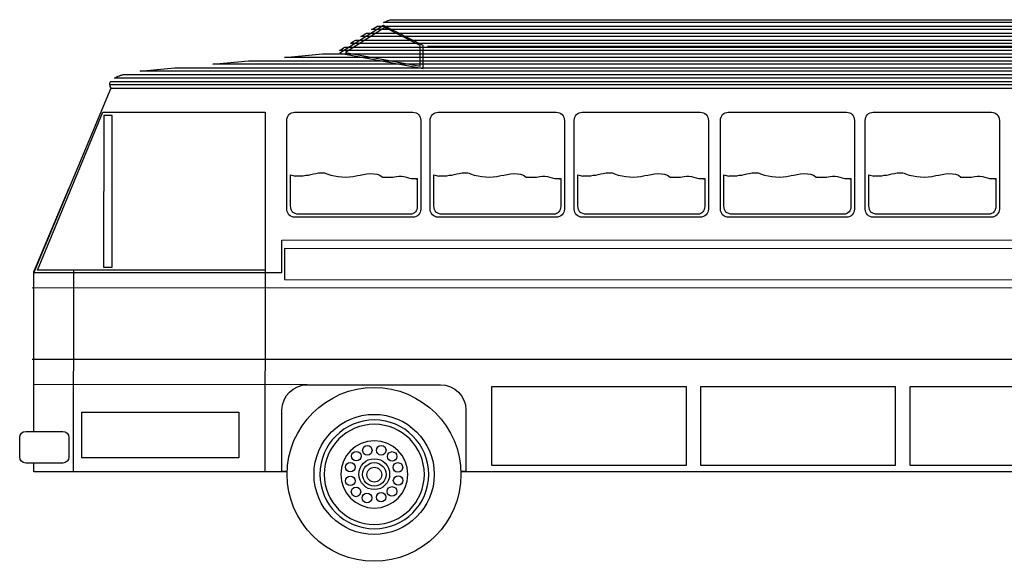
# Model space of a CAD drawing. Extents: x -356 to 837, y -399 to 518.
# Tile 1 of 2: x -356 to 286, y 165 to 518. Entities that reach past the tile are written whole.
import ezdxf

# ---------------------------------------------------------------- set-up
doc = ezdxf.new("R2010")
doc.units = 0
doc.header["$LTSCALE"] = 25
doc.header["$MEASUREMENT"] = 0
doc.layers.add('5', color=7, linetype='CONTINUOUS')
doc.layers.add('7', color=7, linetype='CONTINUOUS')

msp = doc.modelspace()

# ---------------------------------------------------------------- linework, layer by layer
at = {"layer": '5', "linetype": 'CONTINUOUS'}
msp.add_lwpolyline([(829.31, 368.93), (-183.58, 369.07), (-183.58, 348.9), (832.11, 348.61), (829.31, 368.93)], dxfattribs=at)
at = {"layer": '7', "linetype": 'CONTINUOUS'}
for points in [[(-147.51, 496.57), (-93.04, 486.55), (-93.04, 501.57), (-118.95, 514.68), (-147.51, 496.57)], [(-126.75, 511.88), (-125.72, 512.47), (-124.83, 513.06), (-123.95, 513.5), (-123.07, 514.09), (732.58, 514.09), (733.32, 513.5), (733.91, 513.06), (734.65, 512.47), (735.24, 511.88), (-126.75, 511.88)], [(-118.95, 516.45), (-118.07, 516.89), (-117.33, 517.18), (-116.59, 517.62), (-115.85, 517.92), (-115.27, 518.06), (-114.68, 518.21), (-114.24, 518.36), (-113.8, 518.36), (722.43, 518.36), (723.31, 518.36), (724.19, 518.21), (725.08, 518.06), (725.82, 517.92), (726.7, 517.62), (727.58, 517.18), (728.31, 516.89), (729.2, 516.45), (-118.95, 516.45)], [(-143.83, 497.01), (-95.1, 488.03), (-95.1, 501.43), (-118.21, 513.21), (-143.83, 497.01)], [(-133.81, 507.31), (-132.93, 507.91), (-131.9, 508.49), (-131.02, 509.08), (-130.14, 509.67), (737.74, 509.67), (738.48, 509.08), (739.21, 508.49), (739.95, 507.91), (740.68, 507.31), (-133.81, 507.31)], [(-140.44, 502.9), (-139.71, 503.49), (-138.82, 504.08), (-137.94, 504.52), (-137.06, 505.11), (743.78, 504.96), (744.66, 504.37), (745.69, 503.93), (746.57, 503.34), (747.6, 502.9), (-140.44, 502.9)], [(-90.24, 501.13), (746.13, 500.99)], [(-183.58, 493.77), (-158.7, 496.13), (770.42, 496.13), (771.46, 495.54), (772.63, 494.95), (773.66, 494.36), (774.69, 493.77), (-183.58, 493.77)], [(-147.66, 498.33), (-146.92, 498.77), (-146.04, 499.37), (-145.15, 499.96), (-144.12, 500.54), (759.38, 500.54), (760.12, 500.4), (760.85, 500.1), (761.59, 499.96), (762.48, 499.66), (763.21, 499.37), (764.09, 499.07), (764.83, 498.77), (765.71, 498.33), (-147.66, 498.33)], [(-230.39, 489.35), (-206.99, 491.56), (778.22, 491.56), (779.11, 490.98), (779.85, 490.53), (780.73, 489.94), (781.46, 489.35), (-230.39, 489.35)], [(-294.44, 480.23), (-293.85, 480.52), (-293.26, 480.81), (-292.67, 481.26), (-291.94, 481.55), (-291.2, 481.84), (-290.46, 482.14), (-289.73, 482.28), (-288.84, 482.58), (788.53, 482.58), (789.12, 482), (789.56, 481.4), (790, 480.81), (790.44, 480.23), (-294.44, 480.23)], [(-277.65, 484.79), (-277.21, 484.94), (-276.62, 484.94), (-276.18, 484.94), (-275.59, 485.08), (-255.28, 487), (784.26, 487), (784.85, 486.41), (785.44, 485.97), (786.03, 485.38), (786.62, 484.79), (-277.65, 484.79)], [(-297.53, 475.81), (-297.53, 476.4), (-297.38, 476.99), (-297.24, 477.43), (-296.94, 478.02), (791.77, 478.02), (791.92, 477.43), (792.21, 476.99), (792.36, 476.4), (792.51, 475.81), (-297.53, 475.81)], [(-297.53, 475.81), (-297.53, 475.22), (-297.38, 474.78), (-297.09, 474.19), (-296.79, 473.6), (792.8, 473.6), (792.8, 474.19), (792.66, 474.78), (792.66, 475.22), (792.51, 475.81), (-297.53, 475.81)], [(-347.15, 353.61), (-185.35, 353.61), (-185.35, 374.67), (830.49, 375.11), (828.58, 387.47), (792.95, 473.45), (-296.79, 473.6), (-347.15, 353.61)], [(-296.79, 473.45), (792.8, 473.6)], [(-296.79, 473.45), (792.8, 473.6)], [(-296.79, 473.45), (792.8, 473.6)], [(-296.65, 473.6), (-296.65, 473.6), (792.95, 473.6), (828.72, 387.62), (837.11, 331.97), (837.11, 223.48), (718.8, 223.48)], [(-301.95, 458), (-196.24, 458), (-196.24, 355.09), (-344.64, 355.09), (-301.95, 458)], [(-176.96, 458), (-99.81, 458), (-98.78, 457.85), (-97.75, 457.56), (-96.87, 457.11), (-96.13, 456.53), (-95.54, 455.64), (-95.1, 454.76), (-94.8, 453.73), (-94.65, 452.7), (-94.65, 394.84), (-94.8, 393.81), (-95.1, 392.77), (-95.54, 391.89), (-96.13, 391.16), (-96.87, 390.42), (-97.75, 389.98), (-98.78, 389.69), (-99.81, 389.54), (-176.96, 389.54), (-177.98, 389.69), (-179.01, 389.98), (-179.9, 390.42), (-180.63, 391.16), (-181.23, 391.89), (-181.67, 392.77), (-181.96, 393.81), (-182.11, 394.84), (-182.11, 452.7), (-181.96, 453.73), (-181.67, 454.76), (-181.23, 455.64), (-180.63, 456.53), (-179.9, 457.11), (-179.01, 457.56), (-177.98, 457.85), (-176.96, 458)], [(-83.32, 458), (-6.32, 458), (-5.29, 457.85), (-4.26, 457.56), (-3.38, 457.11), (-2.5, 456.53), (-1.9, 455.64), (-1.46, 454.76), (-1.17, 453.73), (-1.02, 452.7), (-1.02, 394.84), (-1.17, 393.81), (-1.46, 392.77), (-1.9, 391.89), (-2.5, 391.16), (-3.38, 390.42), (-4.26, 389.98), (-5.29, 389.69), (-6.32, 389.54), (-83.32, 389.54), (-84.35, 389.69), (-85.38, 389.98), (-86.26, 390.42), (-87, 391.16), (-87.74, 391.89), (-88.18, 392.77), (-88.47, 393.81), (-88.62, 394.84), (-88.62, 452.7), (-88.47, 453.73), (-88.18, 454.76), (-87.74, 455.64), (-87, 456.53), (-86.26, 457.11), (-85.38, 457.56), (-84.35, 457.85), (-83.32, 458)], [(10.61, 458), (87.61, 458), (88.64, 457.85), (89.67, 457.56), (90.55, 457.11), (91.44, 456.53), (92.02, 455.64), (92.47, 454.76), (92.76, 453.73), (92.91, 452.7), (92.91, 394.84), (92.76, 393.81), (92.47, 392.77), (92.02, 391.89), (91.44, 391.16), (90.55, 390.42), (89.67, 389.98), (88.64, 389.69), (87.61, 389.54), (10.61, 389.54), (9.58, 389.69), (8.55, 389.98), (7.67, 390.42), (6.93, 391.16), (6.34, 391.89), (5.9, 392.77), (5.6, 393.81), (5.45, 394.84), (5.45, 452.7), (5.6, 453.73), (5.9, 454.76), (6.34, 455.64), (6.93, 456.53), (7.67, 457.11), (8.55, 457.56), (9.58, 457.85), (10.61, 458)], [(105.86, 458), (183.01, 458), (184.04, 457.85), (185.07, 457.56), (185.95, 457.11), (186.69, 456.53), (187.28, 455.64), (187.72, 454.76), (188.01, 453.73), (188.16, 452.7), (188.16, 394.84), (188.01, 393.81), (187.72, 392.77), (187.28, 391.89), (186.69, 391.16), (185.95, 390.42), (185.07, 389.98), (184.04, 389.69), (183.01, 389.54), (105.86, 389.54), (104.83, 389.69), (103.8, 389.98), (102.92, 390.42), (102.18, 391.16), (101.59, 391.89), (101.15, 392.77), (100.86, 393.81), (100.71, 394.84), (100.71, 452.7), (100.86, 453.73), (101.15, 454.76), (101.59, 455.64), (102.18, 456.53), (102.92, 457.11), (103.8, 457.56), (104.83, 457.85), (105.86, 458)], [(200.38, 458), (277.52, 458), (278.55, 457.85), (279.58, 457.56), (280.46, 457.11), (281.2, 456.53), (281.79, 455.64), (282.23, 454.76), (282.52, 453.73), (282.67, 452.7), (282.67, 394.84), (282.52, 393.81), (282.23, 392.77), (281.79, 391.89), (281.2, 391.16), (280.46, 390.42), (279.58, 389.98), (278.55, 389.69), (277.52, 389.54), (200.38, 389.54), (199.35, 389.69), (198.32, 389.98), (197.44, 390.42), (196.7, 391.16), (196.11, 391.89), (195.67, 392.77), (195.37, 393.81), (195.23, 394.84), (195.23, 452.7), (195.37, 453.73), (195.67, 454.76), (196.11, 455.64), (196.7, 456.53), (197.44, 457.11), (198.32, 457.56), (199.35, 457.85), (200.38, 458)], [(-301.36, 455.79), (-301.65, 357), (-296.06, 357), (-295.91, 455.79), (-301.36, 455.79)], [(-179.6, 417.21), (-178.87, 417.07), (-177.98, 416.77), (-177.25, 416.48), (-176.51, 416.33), (-176.36, 416.63), (-174.6, 416.48), (-172.98, 416.48), (-171.36, 416.63), (-169.74, 416.92), (-167.98, 417.07), (-166.35, 417.36), (-164.74, 417.8), (-163.11, 418.1), (-162.23, 418.24), (-161.35, 418.4), (-160.47, 418.54), (-159.43, 418.54), (-158.55, 418.54), (-157.52, 418.4), (-156.78, 418.24), (-155.9, 417.95), (-153.4, 417.07), (-150.89, 416.48), (-148.54, 416.04), (-146.18, 415.89), (-143.68, 415.74), (-141.18, 415.89), (-138.68, 416.18), (-136.03, 416.77), (-134.11, 417.07), (-132.05, 417.51), (-129.84, 417.8), (-127.49, 418.1), (-125.28, 417.95), (-123.22, 417.65), (-121.31, 416.92), (-119.68, 415.74), (-118.51, 415.74), (-117.33, 415.74), (-116.3, 415.74), (-115.12, 415.74), (-113.94, 415.74), (-112.91, 415.74), (-111.73, 415.89), (-110.56, 416.18), (-108.94, 416.33), (-107.32, 416.33), (-105.7, 416.04), (-104.08, 415.6), (-102.61, 415.16), (-100.99, 414.86), (-99.51, 414.71), (-97.89, 414.71), (-97.6, 414.57), (-97.45, 414.57), (-97.31, 414.71), (-97.16, 414.71), (-97.01, 414.71), (-97.01, 396.45), (-97.01, 395.57), (-97.31, 394.69), (-97.6, 393.81), (-98.19, 393.07), (-98.78, 392.48), (-99.66, 392.04), (-100.55, 391.6), (-101.43, 391.45), (-174.01, 391.45), (-175.48, 391.6), (-176.66, 391.89), (-177.54, 392.33), (-178.28, 392.93), (-178.87, 393.81), (-179.31, 394.69), (-179.46, 395.72), (-179.6, 397.04), (-179.6, 417.21)], [(-86.12, 417.21), (-85.38, 417.07), (-84.5, 416.77), (-83.76, 416.48), (-83.02, 416.33), (-82.73, 416.63), (-80.96, 416.48), (-79.35, 416.48), (-77.72, 416.63), (-76.11, 416.92), (-74.48, 417.07), (-72.87, 417.36), (-71.25, 417.8), (-69.63, 418.1), (-68.74, 418.24), (-67.71, 418.4), (-66.83, 418.54), (-65.8, 418.54), (-64.92, 418.54), (-63.89, 418.4), (-63.15, 418.24), (-62.27, 417.95), (-59.76, 417.07), (-57.26, 416.48), (-54.91, 416.04), (-52.55, 415.89), (-50.05, 415.74), (-47.54, 415.89), (-45.04, 416.18), (-42.39, 416.77), (-40.48, 417.07), (-38.42, 417.51), (-36.21, 417.8), (-34, 418.1), (-31.64, 417.95), (-29.58, 417.65), (-27.67, 416.92), (-26.05, 415.74), (-24.87, 415.74), (-23.7, 415.74), (-22.66, 415.74), (-21.49, 415.74), (-20.31, 415.74), (-19.28, 415.74), (-18.1, 415.89), (-16.92, 416.18), (-15.3, 416.33), (-13.68, 416.33), (-12.06, 416.04), (-10.59, 415.6), (-8.97, 415.16), (-7.35, 414.86), (-5.88, 414.71), (-4.26, 414.71), (-4.11, 414.57), (-3.97, 414.57), (-3.67, 414.71), (-3.53, 414.71), (-3.38, 414.71), (-3.38, 396.45), (-3.53, 395.57), (-3.67, 394.69), (-4.11, 393.81), (-4.7, 393.07), (-5.29, 392.48), (-6.17, 392.04), (-6.91, 391.6), (-7.94, 391.45), (-80.52, 391.45), (-81.99, 391.6), (-83.17, 391.89), (-84.06, 392.33), (-84.79, 392.93), (-85.38, 393.81), (-85.82, 394.69), (-85.97, 395.72), (-86.12, 397.04), (-86.12, 417.21)], [(7.81, 417.21), (8.55, 417.07), (9.43, 416.77), (10.16, 416.48), (10.91, 416.33), (11.2, 416.63), (12.96, 416.48), (14.59, 416.48), (16.2, 416.63), (17.82, 416.92), (19.44, 417.07), (21.06, 417.36), (22.68, 417.8), (24.3, 418.1), (25.18, 418.24), (26.21, 418.4), (27.1, 418.54), (28.13, 418.54), (29.01, 418.54), (30.04, 418.4), (30.78, 418.24), (31.66, 417.95), (34.16, 417.07), (36.67, 416.48), (39.02, 416.04), (41.38, 415.89), (43.88, 415.74), (46.38, 415.89), (48.89, 416.18), (51.54, 416.77), (53.45, 417.07), (55.51, 417.51), (57.72, 417.8), (59.93, 418.1), (62.29, 417.95), (64.34, 417.65), (66.26, 416.92), (67.88, 415.74), (69.05, 415.74), (70.24, 415.74), (71.27, 415.74), (72.44, 415.74), (73.62, 415.74), (74.65, 415.74), (75.83, 415.89), (77.01, 416.18), (78.63, 416.33), (80.25, 416.33), (81.86, 416.04), (83.34, 415.6), (84.96, 415.16), (86.57, 414.86), (88.05, 414.71), (89.67, 414.71), (89.81, 414.57), (89.96, 414.57), (90.26, 414.71), (90.4, 414.71), (90.55, 414.71), (90.55, 396.45), (90.4, 395.57), (90.26, 394.69), (89.81, 393.81), (89.37, 393.07), (88.64, 392.48), (87.9, 392.04), (87.02, 391.6), (85.99, 391.45), (13.55, 391.45), (12.08, 391.6), (10.91, 391.89), (9.87, 392.33), (9.14, 392.93), (8.55, 393.81), (8.11, 394.69), (7.96, 395.72), (7.81, 397.04), (7.81, 417.21)], [(103.06, 417.21), (103.8, 417.07), (104.69, 416.77), (105.42, 416.48), (106.16, 416.33), (106.45, 416.63), (108.22, 416.48), (109.84, 416.48), (111.46, 416.63), (113.08, 416.92), (114.7, 417.07), (116.31, 417.36), (117.94, 417.8), (119.55, 418.1), (120.44, 418.24), (121.47, 418.4), (122.35, 418.54), (123.38, 418.54), (124.26, 418.54), (125.3, 418.4), (126.03, 418.24), (126.92, 417.95), (129.42, 417.07), (131.92, 416.48), (134.28, 416.04), (136.63, 415.89), (139.14, 415.74), (141.64, 415.89), (144.14, 416.18), (146.79, 416.77), (148.7, 417.07), (150.77, 417.51), (152.97, 417.8), (155.18, 418.1), (157.54, 417.95), (159.6, 417.65), (161.51, 416.92), (163.13, 415.74), (164.31, 415.74), (165.49, 415.74), (166.52, 415.74), (167.7, 415.74), (168.87, 415.74), (169.9, 415.74), (171.08, 415.89), (172.26, 416.18), (173.88, 416.33), (175.5, 416.33), (177.12, 416.04), (178.59, 415.6), (180.21, 415.16), (181.83, 414.86), (183.3, 414.71), (184.92, 414.71), (185.22, 414.57), (185.36, 414.57), (185.51, 414.71), (185.66, 414.71), (185.81, 414.71), (185.81, 396.45), (185.81, 395.57), (185.51, 394.69), (185.22, 393.81), (184.63, 393.07), (183.89, 392.48), (183.15, 392.04), (182.27, 391.6), (181.24, 391.45), (108.81, 391.45), (107.33, 391.6), (106.16, 391.89), (105.13, 392.33), (104.39, 392.93), (103.8, 393.81), (103.36, 394.69), (103.21, 395.72), (103.06, 397.04), (103.06, 417.21)], [(197.58, 417.21), (198.32, 417.07), (199.2, 416.77), (200.08, 416.48), (200.82, 416.33), (200.97, 416.63), (202.74, 416.48), (204.35, 416.48), (205.98, 416.63), (207.59, 416.92), (209.36, 417.07), (210.98, 417.36), (212.6, 417.8), (214.22, 418.1), (215.1, 418.24), (215.99, 418.4), (216.87, 418.54), (217.9, 418.54), (218.78, 418.54), (219.81, 418.4), (220.55, 418.24), (221.43, 417.95), (223.94, 417.07), (226.44, 416.48), (228.79, 416.04), (231.15, 415.89), (233.65, 415.74), (236.16, 415.89), (238.66, 416.18), (241.3, 416.77), (243.22, 417.07), (245.28, 417.51), (247.48, 417.8), (249.7, 418.1), (252.05, 417.95), (254.11, 417.65), (256.02, 416.92), (257.65, 415.74), (258.82, 415.74), (260, 415.74), (261.03, 415.74), (262.21, 415.74), (263.39, 415.74), (264.42, 415.74), (265.6, 415.89), (266.77, 416.18), (268.39, 416.33), (270.01, 416.33), (271.63, 416.04), (273.25, 415.6), (274.72, 415.16), (276.34, 414.86), (277.81, 414.71), (279.43, 414.71), (279.73, 414.57), (279.88, 414.57), (280.02, 414.71), (280.17, 414.71), (280.32, 414.71), (280.32, 396.45), (280.32, 395.57), (280.02, 394.69), (279.73, 393.81), (279.14, 393.07), (278.55, 392.48), (277.66, 392.04), (276.78, 391.6), (275.9, 391.45), (203.32, 391.45), (201.85, 391.6), (200.67, 391.89), (199.64, 392.33), (198.91, 392.93), (198.47, 393.81), (198.03, 394.69), (197.73, 395.72), (197.58, 397.04), (197.58, 417.21)], [(-347.15, 249.83), (-347.15, 297.08), (-347.15, 353.91), (-324.03, 408.67), (-324.03, 408.67)], [(-321.23, 355.09), (-321.38, 223.48)], [(-196.24, 355.09), (-196.39, 223.48)], [(-348.03, 343.6), (835.2, 343.75)], [(-348.03, 343.6), (835.2, 343.75)], [(-348.03, 343.6), (835.2, 343.75)], [(-348.03, 296.93), (835.2, 297.08)], [(-348.03, 296.93), (835.2, 297.08)], [(-348.03, 296.93), (835.2, 297.08)], [(-168.86, 280.3), (-347.15, 280.44)], [(-181.71, 223.77), (-185.2, 223.77), (-185.2, 263.81), (-184.9, 267.19), (-183.87, 270.29), (-182.4, 273.08), (-180.34, 275.44), (-177.84, 277.5), (-175.04, 278.97), (-171.95, 280), (-168.56, 280.3)], [(-125.13, 278.53), (-119.39, 278.23), (-113.8, 277.35), (-108.35, 276.03), (-103.05, 274.12), (-98.19, 271.61), (-93.48, 268.81), (-89.06, 265.57), (-85.09, 261.9), (-81.41, 257.93), (-78.17, 253.51), (-75.37, 248.8), (-72.87, 243.94), (-70.95, 238.64), (-69.63, 233.19), (-68.74, 227.6), (-68.45, 221.85), (-68.74, 216.11), (-69.63, 210.52), (-70.95, 205.07), (-72.87, 199.77), (-75.37, 194.91), (-78.17, 190.2), (-81.41, 185.79), (-85.09, 181.81), (-89.06, 178.13), (-93.48, 174.89), (-98.19, 172.1), (-103.05, 169.59), (-108.35, 167.68), (-113.8, 166.35), (-119.39, 165.47), (-125.13, 165.17), (-130.87, 165.47), (-136.47, 166.35), (-141.91, 167.68), (-147.22, 169.59), (-152.07, 172.1), (-156.78, 174.89), (-161.2, 178.13), (-165.18, 181.81), (-168.86, 185.79), (-172.09, 190.2), (-174.89, 194.91), (-177.4, 199.77), (-179.31, 205.07), (-180.63, 210.52), (-181.52, 216.11), (-181.81, 221.85), (-181.52, 227.6), (-180.63, 233.19), (-179.31, 238.64), (-177.4, 243.94), (-174.89, 248.8), (-172.09, 253.51), (-168.86, 257.93), (-165.18, 261.9), (-161.2, 265.57), (-156.78, 268.81), (-152.07, 271.61), (-147.22, 274.12), (-141.91, 276.03), (-136.47, 277.35), (-130.87, 278.23), (-125.13, 278.53)], [(-168.56, 280.3), (-81.85, 280.3), (-78.46, 280), (-75.37, 278.97), (-72.57, 277.5), (-70.07, 275.44), (-68.01, 273.08), (-66.54, 270.29), (-65.5, 267.19), (-65.21, 263.81), (-65.21, 223.77), (-68.55, 223.77)], [(-48.28, 279.27), (78.33, 279.27), (78.33, 227.6), (-48.28, 227.6), (-48.28, 279.27)], [(88.05, 279.27), (214.66, 279.27), (214.66, 227.6), (88.05, 227.6), (88.05, 279.27)], [(224.52, 279.27), (351.13, 279.27), (351.13, 227.6), (224.52, 227.6), (224.52, 279.27)], [(-315.78, 262.34), (-213.32, 262.34), (-213.32, 232.75), (-315.78, 232.75), (-315.78, 262.34)], [(-125.13, 261.01), (-121.15, 260.86), (-117.18, 260.27), (-113.5, 259.24), (-109.82, 257.93), (-106.43, 256.3), (-103.19, 254.39), (-100.25, 252.03), (-97.45, 249.53), (-94.95, 246.73), (-92.6, 243.79), (-90.68, 240.55), (-89.06, 237.17), (-87.74, 233.49), (-86.7, 229.8), (-86.12, 225.83), (-85.97, 221.85), (-86.12, 217.88), (-86.7, 213.9), (-87.74, 210.23), (-89.06, 206.55), (-90.68, 203.16), (-92.6, 199.92), (-94.95, 196.98), (-97.45, 194.18), (-100.25, 191.67), (-103.19, 189.32), (-106.43, 187.4), (-109.82, 185.79), (-113.5, 184.46), (-117.18, 183.43), (-121.15, 182.84), (-125.13, 182.69), (-129.1, 182.84), (-133.08, 183.43), (-136.76, 184.46), (-140.44, 185.79), (-143.83, 187.4), (-147.06, 189.32), (-150.01, 191.67), (-152.81, 194.18), (-155.31, 196.98), (-157.67, 199.92), (-159.58, 203.16), (-161.2, 206.55), (-162.52, 210.23), (-163.55, 213.9), (-164.15, 217.88), (-164.29, 221.85), (-164.15, 225.83), (-163.55, 229.8), (-162.52, 233.49), (-161.2, 237.17), (-159.58, 240.55), (-157.67, 243.79), (-155.31, 246.73), (-152.81, 249.53), (-150.01, 252.03), (-147.06, 254.39), (-143.83, 256.3), (-140.44, 257.93), (-136.76, 259.24), (-133.08, 260.27), (-129.1, 260.86), (-125.13, 261.01)], [(-124.98, 257.34), (-128.66, 257.19), (-132.2, 256.6), (-135.58, 255.71), (-138.82, 254.54), (-141.91, 253.07), (-144.86, 251.3), (-147.51, 249.24), (-150.01, 246.88), (-152.37, 244.38), (-154.43, 241.73), (-156.2, 238.78), (-157.67, 235.7), (-158.84, 232.46), (-159.73, 229.07), (-160.32, 225.53), (-160.47, 221.85), (-160.32, 218.17), (-159.73, 214.64), (-158.84, 211.26), (-157.67, 208.02), (-156.2, 204.92), (-154.43, 201.98), (-152.37, 199.33), (-150.01, 196.82), (-147.51, 194.47), (-144.86, 192.41), (-141.91, 190.64), (-138.82, 189.17), (-135.58, 187.99), (-132.2, 187.11), (-128.66, 186.52), (-124.98, 186.37), (-121.31, 186.52), (-117.77, 187.11), (-114.38, 187.99), (-111.14, 189.17), (-108.05, 190.64), (-105.11, 192.41), (-102.46, 194.47), (-99.95, 196.82), (-97.6, 199.33), (-95.54, 201.98), (-93.77, 204.92), (-92.3, 208.02), (-91.12, 211.26), (-90.24, 214.64), (-89.65, 218.17), (-89.5, 221.85), (-89.65, 225.53), (-90.24, 229.07), (-91.12, 232.46), (-92.3, 235.7), (-93.77, 238.78), (-95.54, 241.73), (-97.6, 244.38), (-99.95, 246.88), (-102.46, 249.24), (-105.11, 251.3), (-108.05, 253.07), (-111.14, 254.54), (-114.38, 255.71), (-117.77, 256.6), (-121.31, 257.19), (-124.98, 257.34)], [(-124.98, 254.54), (-128.37, 254.39), (-131.61, 253.8), (-134.7, 253.07), (-137.64, 251.89), (-140.59, 250.56), (-143.24, 248.95), (-145.74, 247.03), (-148.1, 244.97), (-150.16, 242.61), (-152.07, 240.11), (-153.69, 237.46), (-155.02, 234.51), (-156.2, 231.57), (-156.93, 228.48), (-157.52, 225.24), (-157.67, 221.85), (-157.52, 218.47), (-156.93, 215.23), (-156.2, 212.14), (-155.02, 209.19), (-153.69, 206.25), (-152.07, 203.6), (-150.16, 201.09), (-148.1, 198.74), (-145.74, 196.68), (-143.24, 194.77), (-140.59, 193.15), (-137.64, 191.82), (-134.7, 190.64), (-131.61, 189.91), (-128.37, 189.32), (-124.98, 189.17), (-121.59, 189.32), (-118.36, 189.91), (-115.27, 190.64), (-112.32, 191.82), (-109.38, 193.15), (-106.73, 194.77), (-104.22, 196.68), (-101.87, 198.74), (-99.81, 201.09), (-97.89, 203.6), (-96.28, 206.25), (-94.95, 209.19), (-93.77, 212.14), (-93.04, 215.23), (-92.45, 218.47), (-92.3, 221.85), (-92.45, 225.24), (-93.04, 228.48), (-93.77, 231.57), (-94.95, 234.51), (-96.28, 237.46), (-97.89, 240.11), (-99.81, 242.61), (-101.87, 244.97), (-104.22, 247.03), (-106.73, 248.95), (-109.38, 250.56), (-112.32, 251.89), (-115.27, 253.07), (-118.36, 253.8), (-121.59, 254.39), (-124.98, 254.54)], [(-352.3, 249.83), (-328.15, 249.83), (-326.53, 249.53), (-325.36, 248.65), (-324.47, 247.47), (-324.18, 245.85), (-324.18, 233.19), (-324.47, 231.57), (-325.36, 230.39), (-326.53, 229.51), (-328.15, 229.22), (-352.3, 229.22), (-353.91, 229.51), (-355.1, 230.39), (-355.98, 231.57), (-356.27, 233.19), (-356.27, 245.85), (-355.98, 247.47), (-355.1, 248.65), (-353.91, 249.53), (-352.3, 249.83)], [(-124.98, 243.79), (-129.4, 243.35), (-133.52, 242.02), (-137.2, 239.97), (-140.44, 237.31), (-143.09, 234.07), (-145.15, 230.39), (-146.48, 226.27), (-146.92, 221.85), (-146.48, 217.44), (-145.15, 213.31), (-143.09, 209.63), (-140.44, 206.4), (-137.2, 203.75), (-133.52, 201.69), (-129.4, 200.36), (-124.98, 199.92), (-120.57, 200.36), (-116.44, 201.69), (-112.76, 203.75), (-109.53, 206.4), (-106.87, 209.63), (-104.82, 213.31), (-103.49, 217.44), (-103.05, 221.85), (-103.49, 226.27), (-104.82, 230.39), (-106.87, 234.07), (-109.53, 237.31), (-112.76, 239.97), (-116.44, 242.02), (-120.57, 243.35), (-124.98, 243.79)], [(-129.55, 240.7), (-128.37, 240.41), (-127.34, 239.82), (-126.75, 238.78), (-126.46, 237.46), (-126.75, 236.28), (-127.34, 235.25), (-128.37, 234.66), (-129.55, 234.37), (-130.73, 234.66), (-131.76, 235.25), (-132.34, 236.28), (-132.64, 237.46), (-132.34, 238.78), (-131.76, 239.82), (-130.73, 240.41), (-129.55, 240.7)], [(-117.33, 237.61), (-117.62, 236.43), (-118.21, 235.4), (-119.24, 234.66), (-120.57, 234.37), (-121.75, 234.66), (-122.78, 235.4), (-123.36, 236.43), (-123.66, 237.61), (-123.36, 238.78), (-122.78, 239.82), (-121.75, 240.41), (-120.57, 240.7), (-119.24, 240.41), (-118.21, 239.82), (-117.62, 238.78), (-117.33, 237.61)], [(-136.76, 236.87), (-135.44, 236.58), (-134.41, 235.99), (-133.81, 234.96), (-133.52, 233.78), (-133.81, 232.6), (-134.41, 231.57), (-135.44, 230.99), (-136.76, 230.69), (-137.94, 230.99), (-138.97, 231.57), (-139.56, 232.6), (-139.85, 233.78), (-139.56, 234.96), (-138.97, 235.99), (-137.94, 236.58), (-136.76, 236.87)], [(-124.98, 232.01), (-122.92, 231.87), (-121.01, 231.28), (-119.39, 230.39), (-117.92, 229.07), (-116.59, 227.6), (-115.71, 225.98), (-115.12, 224.06), (-114.97, 222), (-115.12, 219.94), (-115.71, 218.03), (-116.59, 216.41), (-117.92, 214.94), (-119.39, 213.61), (-121.01, 212.73), (-122.92, 212.14), (-124.98, 211.99), (-127.05, 212.14), (-128.96, 212.73), (-130.58, 213.61), (-132.05, 214.94), (-133.37, 216.41), (-134.26, 218.03), (-134.85, 219.94), (-135, 222), (-134.85, 224.06), (-134.26, 225.98), (-133.37, 227.6), (-132.05, 229.07), (-130.58, 230.39), (-128.96, 231.28), (-127.05, 231.87), (-124.98, 232.01)], [(-110.26, 233.49), (-110.56, 232.31), (-111.14, 231.28), (-112.17, 230.69), (-113.35, 230.39), (-114.53, 230.69), (-115.56, 231.28), (-116.15, 232.31), (-116.44, 233.49), (-116.15, 234.81), (-115.56, 235.84), (-114.53, 236.43), (-113.35, 236.73), (-112.17, 236.43), (-111.14, 235.84), (-110.56, 234.81), (-110.26, 233.49)], [(-181.73, 223.48), (-347.15, 223.48), (-347.15, 229.22)], [(-140.74, 229.66), (-139.41, 229.36), (-138.38, 228.77), (-137.79, 227.75), (-137.5, 226.56), (-137.79, 225.39), (-138.38, 224.36), (-139.41, 223.77), (-140.74, 223.48), (-141.91, 223.77), (-142.95, 224.36), (-143.54, 225.39), (-143.83, 226.56), (-143.54, 227.75), (-142.95, 228.77), (-141.91, 229.36), (-140.74, 229.66)], [(-124.98, 229.51), (-123.36, 229.36), (-122.04, 228.92), (-120.71, 228.19), (-119.54, 227.3), (-118.65, 226.12), (-117.92, 224.8), (-117.48, 223.48), (-117.33, 221.85), (-117.48, 220.24), (-117.92, 218.91), (-118.65, 217.58), (-119.54, 216.41), (-120.71, 215.53), (-122.04, 214.79), (-123.36, 214.35), (-124.98, 214.2), (-126.6, 214.35), (-127.93, 214.79), (-129.25, 215.53), (-130.43, 216.41), (-131.32, 217.58), (-132.05, 218.91), (-132.49, 220.24), (-132.64, 221.85), (-132.49, 223.48), (-132.05, 224.8), (-131.32, 226.12), (-130.43, 227.3), (-129.25, 228.19), (-127.93, 228.92), (-126.6, 229.36), (-124.98, 229.51)], [(-124.98, 226.56), (-123.95, 226.42), (-123.07, 226.12), (-122.34, 225.68), (-121.59, 225.09), (-121.01, 224.36), (-120.57, 223.62), (-120.27, 222.74), (-120.12, 221.71), (-120.27, 220.68), (-120.57, 219.79), (-121.01, 219.06), (-121.59, 218.32), (-122.34, 217.73), (-123.07, 217.29), (-123.95, 217), (-124.98, 216.85), (-126.02, 217), (-126.9, 217.29), (-127.63, 217.73), (-128.37, 218.32), (-128.96, 219.06), (-129.4, 219.79), (-129.69, 220.68), (-129.84, 221.71), (-129.69, 222.74), (-129.4, 223.62), (-128.96, 224.36), (-128.37, 225.09), (-127.63, 225.68), (-126.9, 226.12), (-126.02, 226.42), (-124.98, 226.56)], [(-106.43, 226.42), (-106.73, 225.24), (-107.32, 224.21), (-108.35, 223.62), (-109.67, 223.33), (-110.85, 223.62), (-111.88, 224.21), (-112.47, 225.24), (-112.76, 226.42), (-112.47, 227.6), (-111.88, 228.63), (-110.85, 229.22), (-109.67, 229.51), (-108.35, 229.22), (-107.32, 228.63), (-106.73, 227.6), (-106.43, 226.42)], [(-143.83, 217.58), (-143.54, 218.77), (-142.95, 219.79), (-141.91, 220.38), (-140.74, 220.68), (-139.41, 220.38), (-138.38, 219.79), (-137.79, 218.77), (-137.5, 217.58), (-137.79, 216.41), (-138.38, 215.38), (-139.41, 214.79), (-140.74, 214.5), (-141.91, 214.79), (-142.95, 215.38), (-143.54, 216.41), (-143.83, 217.58)], [(-109.38, 214.79), (-110.56, 215.08), (-111.59, 215.67), (-112.32, 216.7), (-112.61, 217.88), (-112.32, 219.06), (-111.59, 220.09), (-110.56, 220.68), (-109.38, 220.97), (-108.2, 220.68), (-107.17, 220.09), (-106.58, 219.06), (-106.29, 217.88), (-106.58, 216.7), (-107.17, 215.67), (-108.2, 215.08), (-109.38, 214.79)], [(489.17, 223.48), (-68.53, 223.48)], [(-140, 210.52), (-139.71, 211.7), (-139.12, 212.73), (-138.08, 213.31), (-136.91, 213.61), (-135.73, 213.31), (-134.7, 212.73), (-134.11, 211.7), (-133.81, 210.52), (-134.11, 209.34), (-134.7, 208.31), (-135.73, 207.57), (-136.91, 207.28), (-138.08, 207.57), (-139.12, 208.31), (-139.71, 209.34), (-140, 210.52)], [(-113.5, 207.57), (-114.68, 207.87), (-115.71, 208.46), (-116.3, 209.49), (-116.59, 210.67), (-116.3, 211.99), (-115.71, 213.02), (-114.68, 213.61), (-113.5, 213.9), (-112.17, 213.61), (-111.14, 213.02), (-110.56, 211.99), (-110.26, 210.67), (-110.56, 209.49), (-111.14, 208.46), (-112.17, 207.87), (-113.5, 207.57)], [(-132.93, 206.55), (-132.64, 207.72), (-132.05, 208.75), (-131.02, 209.34), (-129.84, 209.63), (-128.52, 209.34), (-127.49, 208.75), (-126.9, 207.72), (-126.6, 206.55), (-126.9, 205.36), (-127.49, 204.33), (-128.52, 203.6), (-129.84, 203.31), (-131.02, 203.6), (-132.05, 204.33), (-132.64, 205.36), (-132.93, 206.55)], [(-120.57, 203.89), (-121.75, 204.19), (-122.78, 204.78), (-123.36, 205.8), (-123.66, 206.99), (-123.36, 208.16), (-122.78, 209.19), (-121.75, 209.79), (-120.57, 210.08), (-119.39, 209.79), (-118.36, 209.19), (-117.77, 208.16), (-117.48, 206.99), (-117.77, 205.8), (-118.36, 204.78), (-119.39, 204.19), (-120.57, 203.89)]]:
    msp.add_lwpolyline(points, dxfattribs=at)

doc.saveas('drawing.dxf')
